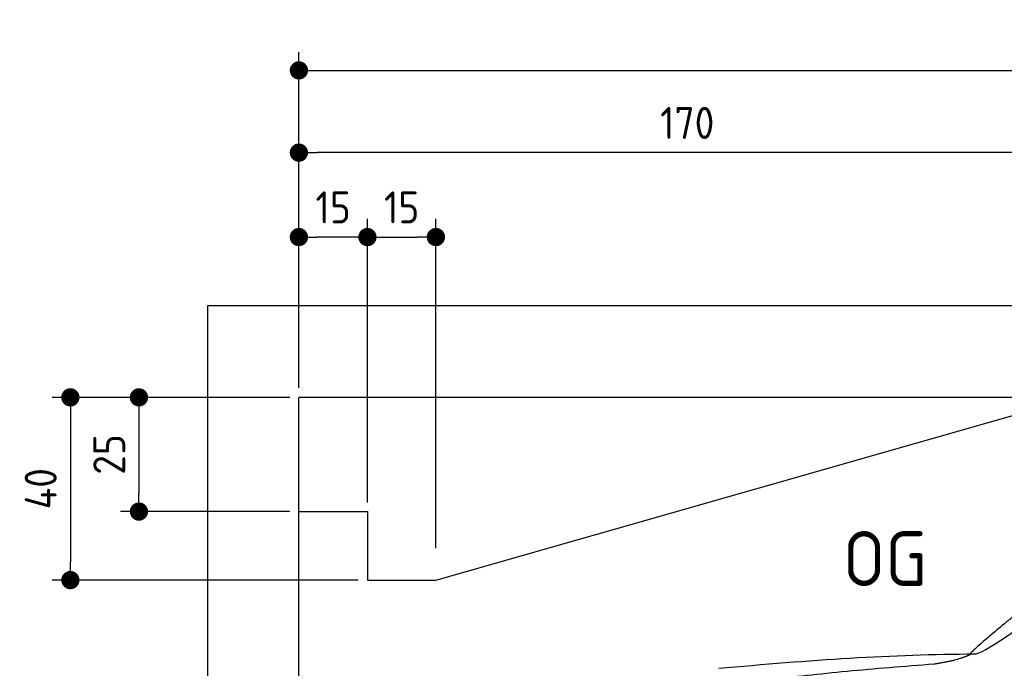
# Model space of a CAD drawing. Header units: millimetres. Extents: x -411 to 6777, y 0 to 6627.
# Tile 3 of 6: x -411 to 1744, y 5207 to 6627. Entities that reach past the tile are written whole.
import ezdxf

# ---------------------------------------------------------------- set-up
doc = ezdxf.new("R2010")
doc.units = ezdxf.units.MM
doc.layers.add('4', color=3, linetype='Continuous')
for name, color, linetype, lineweight in [('car', 10, 'Continuous', 25), ('Freiraum', 7, 'Continuous', 25), ('Gebäude', 7, 'Continuous', 25)]:
    doc.layers.add(name, color=color, linetype=linetype, lineweight=lineweight)
doc.styles.get("Standard").update_dxf_attribs({"font": 'ISOCP.SHX'})
doc.dimstyles.new('GEN-ISO', dxfattribs={"dimscale": 20, "dimtxt": 3.5, "dimasz": 2, "dimexe": 2, "dimexo": 1, "dimgap": 1.5, "dimtad": 1, "dimdec": 1, "dimlfac": 0.1, "dimdsep": 46, "dimtxsty": 'STANDARD', "dimblk": 'PUNKT', "dimcen": 2, "dimclrd": 256, "dimclre": 256, "dimclrt": 2, "dimadec": 0, "dimazin": 0, "dimtp": 0.1, "dimtm": 0.1, "dimtfac": 0.71, "dimtdec": 1, "dimtmove": 2, "dimatfit": 3, "dimldrblk": 'PUNKT', "dimfxl": 2, "dimtolj": 1, "dimarcsym": 0})

# ---------------------------------------------------------------- blocks, each defined once
blk = doc.blocks.new('PUNKT')
at = {"layer": '4', "color": 0, "linetype": 'ByBlock'}
blk.add_line((-0.5, 0), (-1, 0), dxfattribs=at)
at = {"layer": '4', "color": 0, "linetype": 'ByBlock', "const_width": 0.5}
blk.add_lwpolyline([(-0.25, 0, 1), (0.25, 0, 1)], format="xyb", close=True, dxfattribs=at)
blk = doc.blocks.new('*D210')
at = {"layer": '4', "lineweight": -2, "transparency": 16777216}
for p, q in [((200, 5820.9), (200, 6555.8)), ((5700, 6020.9), (5700, 6555.8)), ((240, 6515.8), (5660, 6515.8))]:
    blk.add_line(p, q, dxfattribs=at)
at = {"layer": 'Defpoints', "color": 0, "transparency": 16777216}
for p in [(5700, 6515.8), (5700, 6000.9), (200, 5800.9)]:
    blk.add_point(p, dxfattribs=at)
at = {"layer": '4', "lineweight": -2, "transparency": 16777216, "xscale": 40, "yscale": 40, "zscale": 40, "rotation": 180}
blk.add_blockref('PUNKT', (200, 6515.8), dxfattribs=at)
at = {"layer": '4', "lineweight": -2, "transparency": 16777216, "xscale": 40, "yscale": 40, "zscale": 40}
blk.add_blockref('PUNKT', (5700, 6515.8), dxfattribs=at)
at = {"layer": '4', "color": 2, "transparency": 16777216, "insert": (2950, 6580.8), "char_height": 70, "attachment_point": 5}
blk.add_mtext('550', dxfattribs=at)
blk = doc.blocks.new('Car')
at = {"layer": 'car'}
for points, degree in [([(1630, 5253.6), (1665.7, 5250.2), (1965.7, 5501.8), (2143.2, 5612.4)], 3), ([(1926, 5507.4), (1845.5, 5446.2), (1743.9, 5361.8), (1615.5, 5255.4), (1621.4, 5253.5)], 4), ([(1071.1, 5216.9), (1267.2, 5236.7), (1452.3, 5251.4), (1630, 5253.6)], 3), ([(1542.4, 5231), (1595.4, 5239.3), (1621.2, 5252.5)], 2), ([(730, 5095.1), (965.8, 5183.8), (1542.4, 5231)], 2)]:
    blk.add_open_spline(points, degree=degree, dxfattribs=at)
blk = doc.blocks.new('_Dot')
at = {"color": 0, "linetype": 'ByBlock', "lineweight": -2}
blk.add_line((-0.5, 0), (-1, 0), dxfattribs=at)
at = {"color": 0, "linetype": 'ByBlock', "const_width": 0.5}
blk.add_lwpolyline([(-0.25, 0, 1), (0.25, 0, 1)], format="xyb", close=True, dxfattribs=at)
blk = doc.blocks.new('*D216')
at = {"layer": '4', "lineweight": -2, "transparency": 16777216}
for p, q in [((200, 5820.9), (200, 6375.7)), ((1899.7, 5870), (1899.7, 6375.7)), ((1859.7, 6335.7), (240, 6335.7))]:
    blk.add_line(p, q, dxfattribs=at)
at = {"layer": 'Defpoints', "color": 0, "transparency": 16777216}
for p in [(200, 6335.7), (1899.7, 5850), (200, 5800.9)]:
    blk.add_point(p, dxfattribs=at)
at = {"layer": '4', "lineweight": -2, "transparency": 16777216, "xscale": 40, "yscale": 40, "zscale": 40, "rotation": 180}
blk.add_blockref('_Dot', (200, 6335.7), dxfattribs=at)
at = {"layer": '4', "lineweight": -2, "transparency": 16777216, "xscale": 40, "yscale": 40, "zscale": 40}
blk.add_blockref('_Dot', (1899.7, 6335.7), dxfattribs=at)
at = {"layer": '4', "color": 2, "transparency": 16777216, "insert": (1049.8, 6400.7), "char_height": 70, "attachment_point": 5}
blk.add_mtext('170', dxfattribs=at)
blk = doc.blocks.new('*D217')
at = {"layer": '4', "lineweight": -2, "transparency": 16777216}
for p, q in [((200, 5820.9), (200, 6190.9)), ((350, 5570.9), (350, 6190.9)), ((310, 6150.9), (240, 6150.9))]:
    blk.add_line(p, q, dxfattribs=at)
at = {"layer": 'Defpoints', "color": 0, "transparency": 16777216}
for p in [(200, 6150.9), (200, 5800.9), (350, 5550.9)]:
    blk.add_point(p, dxfattribs=at)
at = {"layer": '4', "lineweight": -2, "transparency": 16777216, "xscale": 40, "yscale": 40, "zscale": 40, "rotation": 180}
blk.add_blockref('_Dot', (200, 6150.9), dxfattribs=at)
at = {"layer": '4', "lineweight": -2, "transparency": 16777216, "xscale": 40, "yscale": 40, "zscale": 40}
blk.add_blockref('_Dot', (350, 6150.9), dxfattribs=at)
at = {"layer": '4', "color": 2, "transparency": 16777216, "insert": (275, 6215.9), "char_height": 70, "attachment_point": 5}
blk.add_mtext('15', dxfattribs=at)
blk = doc.blocks.new('*D218')
at = {"layer": '4', "lineweight": -2, "transparency": 16777216}
for p, q in [((180, 5800), (-340, 5800)), ((-300, 5760), (-300, 5440)), ((330, 5400), (-340, 5400))]:
    blk.add_line(p, q, dxfattribs=at)
at = {"layer": 'Defpoints', "color": 0, "transparency": 16777216}
for p in [(200, 5800), (-300, 5400), (350, 5400)]:
    blk.add_point(p, dxfattribs=at)
at = {"layer": '4', "lineweight": -2, "transparency": 16777216, "xscale": 40, "yscale": 40, "zscale": 40}
for p, rotation in [((-300, 5800), 90), ((-300, 5400), 270)]:
    blk.add_blockref('_Dot', p, dxfattribs=dict(at, rotation=rotation))
at = {"layer": '4', "color": 2, "transparency": 16777216, "insert": (-365, 5600), "char_height": 70, "attachment_point": 5, "rotation": 90}
blk.add_mtext('40', dxfattribs=at)
blk = doc.blocks.new('*D219')
at = {"layer": '4', "lineweight": -2, "transparency": 16777216}
for p, q in [((180, 5800), (-190, 5800)), ((-150, 5760), (-150, 5590)), ((180, 5550), (-190, 5550))]:
    blk.add_line(p, q, dxfattribs=at)
at = {"layer": 'Defpoints', "color": 0, "transparency": 16777216}
for p in [(200, 5800), (-150, 5550), (200, 5550)]:
    blk.add_point(p, dxfattribs=at)
at = {"layer": '4', "lineweight": -2, "transparency": 16777216, "xscale": 40, "yscale": 40, "zscale": 40}
for p, rotation in [((-150, 5800), 90), ((-150, 5550), 270)]:
    blk.add_blockref('_Dot', p, dxfattribs=dict(at, rotation=rotation))
at = {"layer": '4', "color": 2, "transparency": 16777216, "insert": (-215, 5675), "char_height": 70, "attachment_point": 5, "rotation": 90}
blk.add_mtext('25', dxfattribs=at)
blk = doc.blocks.new('*D220')
at = {"layer": '4', "lineweight": -2, "transparency": 16777216}
for p, q in [((350, 5570), (350, 6190.9)), ((499.8, 5470), (499.8, 6190.9)), ((390, 6150.9), (459.8, 6150.9))]:
    blk.add_line(p, q, dxfattribs=at)
at = {"layer": 'Defpoints', "color": 0, "transparency": 16777216}
for p in [(499.8, 6150.9), (350, 5550), (499.8, 5450)]:
    blk.add_point(p, dxfattribs=at)
at = {"layer": '4', "lineweight": -2, "transparency": 16777216, "xscale": 40, "yscale": 40, "zscale": 40, "rotation": 180}
blk.add_blockref('_Dot', (350, 6150.9), dxfattribs=at)
at = {"layer": '4', "lineweight": -2, "transparency": 16777216, "xscale": 40, "yscale": 40, "zscale": 40}
blk.add_blockref('_Dot', (499.8, 6150.9), dxfattribs=at)
at = {"layer": '4', "color": 2, "transparency": 16777216, "insert": (424.9, 6215.9), "char_height": 70, "attachment_point": 5}
blk.add_mtext('15', dxfattribs=at)
blk = doc.blocks.new('Gebäude_370_GT190')
at = {"layer": 'Freiraum'}
blk.add_lwpolyline([(200, 5550), (350, 5550), (350, 5400), (499.8, 5400), (1900, 5800)], dxfattribs=at)
at = {"layer": 'Gebäude'}
for p, q in [((5900, 6000), (0, 6000)), ((0, 6000), (0, 0)), ((5700, 5800), (200, 5800)), ((200, 200), (200, 5800))]:
    blk.add_line(p, q, dxfattribs=at)

msp = doc.modelspace()

# ---------------------------------------------------------------- block references
at = {"layer": 'car', "rotation": 359.4752422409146}
msp.add_blockref('Car', (0, 0), dxfattribs=at)
at = {"layer": 'Gebäude'}
msp.add_blockref('Gebäude_370_GT190', (0, 0), dxfattribs=at)

# ---------------------------------------------------------------- texts
msp.add_text('OG', height=120).set_placement((1390.46, 5387))

# ---------------------------------------------------------------- dimensions: what is measured, and where the dimension line sits
at = {"layer": '4'}
for base, p1, p2, override, picture, middle in [((5700, 6515.8), (200, 5800.88), (5700, 6000.88), {"dimtdec": 3, "dimtolj": 0}, '*D210', (2950, 6580.8)), ((200, 6335.7), (1899.68, 5850), (200, 5800.88), {"dimblk1": 'Dot', "dimblk2": 'Dot', "dimsah": 1, "dimtdec": 3, "dimtolj": 0}, '*D216', (1049.84, 6400.7)), ((200, 6150.88), (350, 5550.88), (200, 5800.88), {"dimblk1": 'Dot', "dimblk2": 'Dot', "dimsah": 1, "dimtdec": 3, "dimtolj": 0}, '*D217', (275, 6215.88)), ((499.76, 6150.88), (350, 5550), (499.76, 5450), {"dimblk1": 'Dot', "dimblk2": 'Dot', "dimsah": 1, "dimtdec": 3, "dimtolj": 0}, '*D220', (424.88, 6215.88))]:
    dim = msp.add_linear_dim(base=base, p1=p1, p2=p2, dimstyle='GEN-ISO', override=override, dxfattribs=at)
    dim.commit()
    dim.dimension.update_dxf_attribs({"geometry": picture, "text_midpoint": middle})
for base, p2, picture, middle in [((-300, 5400), (350, 5400), '*D218', (-365, 5600)), ((-150, 5550), (200, 5550), '*D219', (-215.01, 5675))]:
    dim = msp.add_linear_dim(base=base, p1=(200, 5800), p2=p2, angle=90, dimstyle='GEN-ISO', override={"dimblk1": 'Dot', "dimblk2": 'Dot', "dimsah": 1, "dimtdec": 3, "dimtolj": 0}, dxfattribs=at)
    dim.commit()
    dim.dimension.update_dxf_attribs({"geometry": picture, "text_midpoint": middle})

doc.saveas('drawing.dxf')
